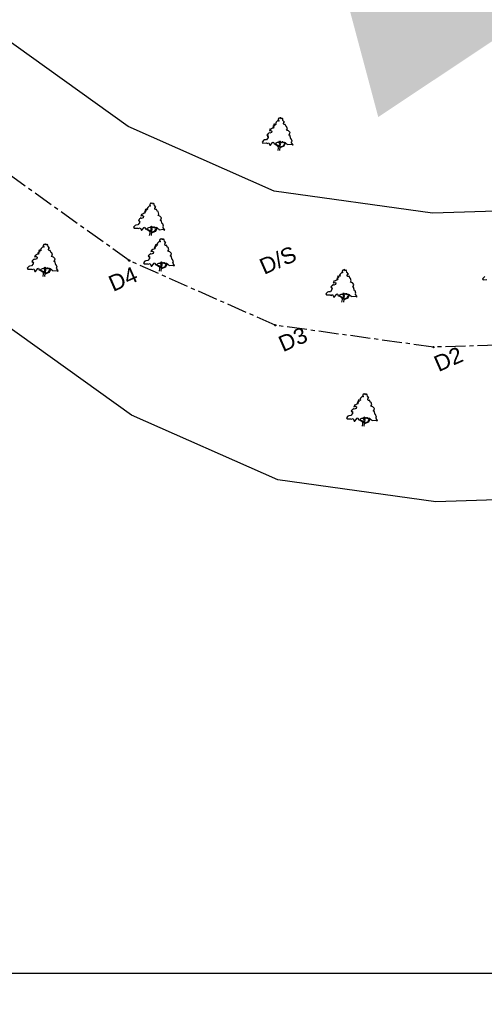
# Model space of a CAD drawing. Header units: millimetres. Extents: x 16762 to 18267, y 2076 to 3580.
# Tile 2 of 10: x 17213 to 17358, y 2530 to 2838. Entities that reach past the tile are written whole.
import ezdxf

# ---------------------------------------------------------------- set-up
doc = ezdxf.new("R2010")
doc.units = ezdxf.units.MM
doc.header["$MEASUREMENT"] = 0
doc.linetypes.add('CENTER', pattern=[2, 1.25, -0.25, 0.25, -0.25])
doc.styles.add('GOMTI', font='arial.ttf', dxfattribs={"height": 5})

msp = doc.modelspace()

# ---------------------------------------------------------------- hatches: boundary and pattern name
h = msp.add_hatch()
h.set_pattern_fill('GRASS', color=3, scale=3.1)
h.set_pattern_definition([(90, (15007.176, 1580.5252), (-2.192031, 2.192031), [0.58125, -3.802812]), (45, (15007.176, 1580.5252), (-2.192031, 2.192031), [0.58125, -2.51875]), (135, (15007.176, 1580.5252), (-2.192031, -2.192031), [0.58125, -2.51875])])
h.paths.add_polyline_path([(17390.5, 2850.95), (17413.59, 2911.37), (17376.22, 2896.39), (17415.14, 2913.44), (17415.06, 2913.5), (17415.28, 2913.78), (17415.47, 2914.02), (17415.55, 2914.03), (17416.2, 2914.96), (17415.87, 2914.89), (17416.14, 2915.48), (17416.17, 2915.32), (17416.54, 2915.52), (17416.61, 2915.56), (17417.04, 2916.18), (17416.94, 2916.19), (17380.88, 2909.6), (17390.41, 2889.25), (17374.92, 2927.46), (17417.28, 2916.94), (17417.44, 2916.98), (17417.54, 2916.9), (17417.8, 2917.28), (17417.78, 2917.33), (17417.88, 2917.39), (17417.99, 2917.55), (17417.99, 2917.57), (17418.04, 2917.62), (17387.38, 2926.7), (17405.18, 2959.5), (17293.55, 2925.04), (17324.98, 2807.4)])
h.paths.add_polyline_path([(17320.75, 2853.24), (17333.55, 2853.24), (17333.55, 2860.69), (17320.75, 2860.69)], flags=16)

# ---------------------------------------------------------------- linework, layer by layer
at = {"color": 5}
for p, q in [((17246.67, 2804.43), (17205.99, 2833.51)), ((17292.38, 2784.18), (17246.67, 2804.43)), ((17341.91, 2777.35), (17292.38, 2784.18)), ((17391.89, 2778.81), (17341.91, 2777.35)), ((17247.77, 2714.12), (17207.1, 2743.2)), ((17293.49, 2693.87), (17247.77, 2714.12)), ((17343.02, 2687.04), (17293.49, 2693.87)), ((17393, 2688.5), (17343.02, 2687.04))]:
    msp.add_line(p, q, dxfattribs=at)
at = {"color": 5, "linetype": 'CENTER', "ltscale": 5}
for p, q in [((17247.02, 2762.49), (17206.35, 2791.57)), ((17292.74, 2742.24), (17247.02, 2762.49)), ((17342.27, 2735.41), (17292.74, 2742.24)), ((17392.25, 2736.88), (17342.27, 2735.41))]:
    msp.add_line(p, q, dxfattribs=at)
at = {"color": 0}
msp.add_lwpolyline([(18004.85, 2539.43), (17019.42, 2539.43), (17019.42, 3206.3), (18004.85, 3206.3)], close=True, dxfattribs=at)
at = {"color": 3}
for points in [[(17295.09, 2806.8), (17294.85, 2807.07), (17294.63, 2806.84), (17294.51, 2806.92), (17294.48, 2807.11), (17294.32, 2807.19), (17294.11, 2806.99), (17293.86, 2807.03), (17293.68, 2806.68), (17293.68, 2806.36), (17293.92, 2806.24), (17293.74, 2806.13), (17293.55, 2806.28), (17293.03, 2805.77), (17293.03, 2805.65), (17292.81, 2805.53), (17292.87, 2805.41), (17293.03, 2805.18), (17292.75, 2804.98), (17292.47, 2805.18), (17292.32, 2805.14), (17292.26, 2804.98), (17292.47, 2804.94), (17292.5, 2804.62), (17292.26, 2804.66), (17291.98, 2804.39), (17292.29, 2804.35), (17292.17, 2803.95), (17291.89, 2803.91), (17291.58, 2803.72), (17291.21, 2803.52), (17291.18, 2803.68), (17290.9, 2803.08), (17291.39, 2803.2), (17291.7, 2803), (17291.61, 2802.53), (17291.06, 2802.33), (17290.81, 2802.49), (17290.72, 2802.25), (17290.5, 2802.21), (17290.32, 2801.98), (17290.1, 2801.7), (17290.38, 2801.46), (17290.56, 2801.58), (17290.35, 2801.24), (17290.51, 2801.26), (17290.48, 2800.95), (17289.98, 2800.28), (17289.36, 2800.24), (17289.08, 2800.08), (17288.62, 2799.57), (17288.81, 2799.25), (17289.95, 2799.29), (17290.16, 2799.13), (17290.69, 2799.37), (17291.06, 2798.58), (17291.21, 2798.58), (17291.92, 2799.45), (17292.13, 2799.57), (17292.29, 2799.37), (17292.29, 2799.09), (17292.54, 2799.01), (17292.87, 2799.01), (17293, 2799.29), (17293.4, 2799.49), (17293.8, 2799.53), (17293.98, 2799.69), (17294.01, 2799.73), (17294.11, 2799.92), (17294.23, 2799.84), (17294.32, 2799.53), (17294.54, 2799.65), (17294.6, 2799.57), (17294.66, 2799.37), (17294.88, 2799.73), (17295.09, 2799.73), (17295.19, 2799.57), (17295.09, 2799.41), (17295.34, 2799.49), (17295.43, 2799.37), (17295.65, 2799.53), (17295.86, 2799.45), (17296.29, 2799.01), (17296.48, 2798.94), (17296.63, 2798.78), (17297.93, 2798.9), (17298.17, 2798.66), (17298.36, 2798.74), (17297.87, 2799.37), (17297.84, 2799.61), (17297.99, 2799.84), (17297.71, 2800.59), (17297.56, 2800.59), (17297.25, 2801.7), (17296.94, 2801.74), (17297.13, 2801.9), (17297.37, 2802.53), (17296.88, 2803.04), (17296.26, 2803.24), (17296.54, 2803.68)], [(17296.54, 2803.68), (17296.29, 2804.43), (17296.14, 2804.43), (17295.83, 2805.1), (17295.65, 2805.06), (17295.43, 2805.06), (17295.28, 2805.37), (17295.37, 2805.81), (17295.62, 2805.81), (17295.15, 2806.36), (17295.09, 2806.8)], [(17292.6, 2799.01), (17293.34, 2798.54), (17293.58, 2798.22), (17293.64, 2797.79), (17293.52, 2796.96)], [(17292.81, 2798.98), (17293.52, 2798.62), (17293.77, 2798.38), (17293.86, 2798.07), (17294.14, 2798.9), (17293.98, 2799.65)], [(17295.99, 2799.33), (17295.46, 2798.26), (17294.17, 2797.71), (17294.08, 2797.24), (17294.11, 2796.96)], [(17294.11, 2799.84), (17294.32, 2798.94), (17294.11, 2797.95), (17295.28, 2798.38), (17295.86, 2799.41)], [(17254.87, 2780.17), (17254.62, 2780.44), (17254.41, 2780.2), (17254.28, 2780.28), (17254.25, 2780.48), (17254.1, 2780.56), (17253.88, 2780.36), (17253.63, 2780.4), (17253.45, 2780.05), (17253.45, 2779.73), (17253.7, 2779.61), (17253.51, 2779.49), (17253.33, 2779.65), (17252.8, 2779.14), (17252.8, 2779.02), (17252.59, 2778.9), (17252.65, 2778.78), (17252.8, 2778.54), (17252.53, 2778.35), (17252.25, 2778.54), (17252.09, 2778.51), (17252.03, 2778.35), (17252.25, 2778.31), (17252.28, 2777.99), (17252.04, 2778.03), (17251.76, 2777.75), (17252.06, 2777.72), (17251.94, 2777.32), (17251.66, 2777.28), (17251.35, 2777.08), (17250.98, 2776.89), (17250.95, 2777.04), (17250.68, 2776.45), (17251.17, 2776.57), (17251.48, 2776.37), (17251.39, 2775.9), (17250.83, 2775.7), (17250.58, 2775.86), (17250.49, 2775.62), (17250.28, 2775.58), (17250.09, 2775.35), (17249.88, 2775.07), (17250.15, 2774.83), (17250.34, 2774.95), (17250.13, 2774.61), (17250.28, 2774.62), (17250.26, 2774.31), (17249.75, 2773.65), (17249.14, 2773.61), (17248.86, 2773.45), (17248.4, 2772.94), (17248.58, 2772.62), (17249.72, 2772.66), (17249.94, 2772.5), (17250.46, 2772.74), (17250.83, 2771.95), (17250.98, 2771.95), (17251.69, 2772.82), (17251.91, 2772.94), (17252.06, 2772.74), (17252.06, 2772.46), (17252.31, 2772.38), (17252.65, 2772.38), (17252.77, 2772.66), (17253.17, 2772.86), (17253.57, 2772.9), (17253.76, 2773.05), (17253.79, 2773.09), (17253.88, 2773.29), (17254, 2773.21), (17254.1, 2772.9), (17254.31, 2773.01), (17254.37, 2772.94), (17254.44, 2772.74), (17254.65, 2773.09), (17254.87, 2773.09), (17254.96, 2772.94), (17254.87, 2772.78), (17255.11, 2772.86), (17255.21, 2772.74), (17255.42, 2772.9), (17255.64, 2772.82), (17256.07, 2772.38), (17256.25, 2772.3), (17256.41, 2772.15), (17257.7, 2772.26), (17257.95, 2772.03), (17258.13, 2772.11), (17257.64, 2772.74), (17257.61, 2772.97), (17257.76, 2773.21), (17257.49, 2773.96), (17257.33, 2773.96), (17257.02, 2775.07), (17256.72, 2775.11), (17256.9, 2775.27), (17257.15, 2775.9), (17256.65, 2776.41), (17256.04, 2776.61), (17256.32, 2777.04)], [(17256.32, 2777.04), (17256.07, 2777.79), (17255.92, 2777.79), (17255.61, 2778.47), (17255.42, 2778.43), (17255.21, 2778.43), (17255.05, 2778.74), (17255.14, 2779.18), (17255.39, 2779.18), (17254.93, 2779.73), (17254.87, 2780.16)], [(17252.59, 2772.34), (17253.3, 2771.99), (17253.54, 2771.75), (17253.63, 2771.43), (17253.91, 2772.26), (17253.76, 2773.01)], [(17255.76, 2772.7), (17255.24, 2771.63), (17253.94, 2771.08), (17253.85, 2770.6), (17253.88, 2770.33)], [(17253.88, 2773.21), (17254.1, 2772.3), (17253.88, 2771.32), (17255.05, 2771.75), (17255.64, 2772.78)], [(17252.37, 2772.38), (17253.11, 2771.91), (17253.36, 2771.59), (17253.42, 2771.16), (17253.3, 2770.33)], [(17221.55, 2767.33), (17221.3, 2767.6), (17221.08, 2767.36), (17220.96, 2767.44), (17220.93, 2767.64), (17220.77, 2767.72), (17220.56, 2767.52), (17220.31, 2767.56), (17220.13, 2767.21), (17220.13, 2766.89), (17220.37, 2766.77), (17220.19, 2766.65), (17220, 2766.81), (17219.48, 2766.3), (17219.48, 2766.18), (17219.26, 2766.06), (17219.33, 2765.94), (17219.48, 2765.7), (17219.2, 2765.51), (17218.93, 2765.7), (17218.77, 2765.66), (17218.71, 2765.51), (17218.93, 2765.47), (17218.96, 2765.15), (17218.72, 2765.19), (17218.43, 2764.91), (17218.74, 2764.87), (17218.62, 2764.48), (17218.34, 2764.44), (17218.03, 2764.24), (17217.66, 2764.05), (17217.63, 2764.2), (17217.35, 2763.61), (17217.85, 2763.73), (17218.16, 2763.53), (17218.06, 2763.06), (17217.51, 2762.86), (17217.26, 2763.02), (17217.17, 2762.78), (17216.95, 2762.74), (17216.77, 2762.5), (17216.55, 2762.23), (17216.83, 2761.99), (17217.02, 2762.11), (17216.81, 2761.77), (17216.96, 2761.78), (17216.94, 2761.47), (17216.43, 2760.81), (17215.81, 2760.77), (17215.54, 2760.61), (17215.07, 2760.1), (17215.26, 2759.78), (17216.4, 2759.82), (17216.61, 2759.66), (17217.14, 2759.9), (17217.51, 2759.11), (17217.66, 2759.11), (17218.37, 2759.98), (17218.59, 2760.1), (17218.74, 2759.9), (17218.74, 2759.62), (17218.99, 2759.54), (17219.33, 2759.54), (17219.45, 2759.82), (17219.85, 2760.02), (17220.25, 2760.06), (17220.44, 2760.21), (17220.47, 2760.25), (17220.56, 2760.45), (17220.68, 2760.37), (17220.77, 2760.06), (17220.99, 2760.17), (17221.05, 2760.1), (17221.11, 2759.9), (17221.33, 2760.25), (17221.54, 2760.25), (17221.64, 2760.1), (17221.54, 2759.94), (17221.79, 2760.02), (17221.88, 2759.9), (17222.1, 2760.06), (17222.32, 2759.98), (17222.75, 2759.54), (17222.93, 2759.46), (17223.09, 2759.3), (17224.38, 2759.42), (17224.63, 2759.19), (17224.81, 2759.27), (17224.32, 2759.9), (17224.29, 2760.13), (17224.44, 2760.37), (17224.16, 2761.12), (17224.01, 2761.12), (17223.7, 2762.23), (17223.39, 2762.27), (17223.58, 2762.43), (17223.83, 2763.06), (17223.33, 2763.57), (17222.72, 2763.77), (17222.99, 2764.2)], [(17222.99, 2764.2), (17222.75, 2764.95), (17222.59, 2764.95), (17222.28, 2765.63), (17222.1, 2765.59), (17221.88, 2765.59), (17221.73, 2765.9), (17221.82, 2766.34), (17222.07, 2766.34), (17221.61, 2766.89), (17221.54, 2767.32)], [(17257.96, 2768.99), (17257.72, 2769.27), (17257.5, 2769.03), (17257.38, 2769.11), (17257.35, 2769.3), (17257.19, 2769.38), (17256.98, 2769.19), (17256.73, 2769.23), (17256.54, 2768.87), (17256.54, 2768.55), (17256.79, 2768.44), (17256.61, 2768.32), (17256.42, 2768.48), (17255.9, 2767.96), (17255.9, 2767.84), (17255.68, 2767.72), (17255.74, 2767.61), (17255.9, 2767.37), (17255.62, 2767.17), (17255.34, 2767.37), (17255.19, 2767.33), (17255.13, 2767.17), (17255.34, 2767.13), (17255.37, 2766.82), (17255.13, 2766.86), (17254.85, 2766.58), (17255.16, 2766.54), (17255.03, 2766.14), (17254.76, 2766.1), (17254.45, 2765.91), (17254.08, 2765.71), (17254.05, 2765.87), (17253.77, 2765.28), (17254.26, 2765.39), (17254.57, 2765.2), (17254.48, 2764.72), (17253.93, 2764.52), (17253.68, 2764.68), (17253.59, 2764.45), (17253.37, 2764.41), (17253.19, 2764.17), (17252.97, 2763.89), (17253.25, 2763.66), (17253.43, 2763.77), (17253.22, 2763.43), (17253.37, 2763.45), (17253.35, 2763.14), (17252.85, 2762.47), (17252.23, 2762.43), (17251.95, 2762.27), (17251.49, 2761.76), (17251.68, 2761.44), (17252.82, 2761.48), (17253.03, 2761.32), (17253.56, 2761.56), (17253.93, 2760.77), (17254.08, 2760.77), (17254.79, 2761.64), (17255, 2761.76), (17255.16, 2761.56), (17255.16, 2761.29), (17255.4, 2761.21), (17255.74, 2761.21), (17255.87, 2761.48), (17256.27, 2761.68), (17256.67, 2761.72), (17256.85, 2761.88), (17256.88, 2761.92), (17256.98, 2762.12), (17257.1, 2762.04), (17257.19, 2761.72), (17257.41, 2761.84), (17257.47, 2761.76), (17257.53, 2761.56), (17257.75, 2761.92), (17257.96, 2761.92), (17258.05, 2761.76), (17257.96, 2761.6), (17258.21, 2761.68), (17258.3, 2761.56), (17258.52, 2761.72), (17258.73, 2761.64), (17259.16, 2761.21), (17259.35, 2761.13), (17259.5, 2760.97), (17260.8, 2761.09), (17261.04, 2760.85), (17261.23, 2760.93), (17260.73, 2761.56), (17260.7, 2761.8), (17260.86, 2762.04), (17260.58, 2762.79), (17260.43, 2762.79), (17260.12, 2763.89), (17259.81, 2763.93), (17260, 2764.09), (17260.24, 2764.72), (17259.75, 2765.24), (17259.13, 2765.43), (17259.41, 2765.87)], [(17259.41, 2765.87), (17259.16, 2766.62), (17259.01, 2766.62), (17258.7, 2767.29), (17258.52, 2767.25), (17258.3, 2767.25), (17258.15, 2767.57), (17258.24, 2768), (17258.49, 2768), (17258.02, 2768.55), (17257.96, 2768.99)], [(17220.56, 2760.37), (17220.77, 2759.46), (17220.56, 2758.48), (17221.73, 2758.91), (17222.32, 2759.94)], [(17255.47, 2761.21), (17256.21, 2760.73), (17256.45, 2760.42), (17256.51, 2759.98), (17256.39, 2759.15)], [(17255.68, 2761.17), (17256.39, 2760.81), (17256.64, 2760.57), (17256.73, 2760.26), (17257.01, 2761.09), (17256.85, 2761.84)], [(17258.86, 2761.52), (17258.33, 2760.46), (17257.04, 2759.9), (17256.94, 2759.43), (17256.98, 2759.15)], [(17256.98, 2762.04), (17257.19, 2761.13), (17256.98, 2760.14), (17258.15, 2760.57), (17258.73, 2761.6)], [(17219.05, 2759.54), (17219.79, 2759.07), (17220.03, 2758.75), (17220.1, 2758.32), (17219.97, 2757.49)], [(17219.26, 2759.5), (17219.97, 2759.15), (17220.22, 2758.91), (17220.31, 2758.59), (17220.59, 2759.42), (17220.44, 2760.17)], [(17222.44, 2759.86), (17221.91, 2758.79), (17220.62, 2758.24), (17220.53, 2757.76), (17220.56, 2757.49)], [(17315.09, 2759.27), (17314.85, 2759.54), (17314.63, 2759.31), (17314.51, 2759.39), (17314.48, 2759.58), (17314.32, 2759.66), (17314.11, 2759.46), (17313.86, 2759.5), (17313.67, 2759.15), (17313.67, 2758.83), (17313.92, 2758.71), (17313.74, 2758.6), (17313.55, 2758.75), (17313.03, 2758.24), (17313.03, 2758.12), (17312.81, 2758), (17312.87, 2757.88), (17313.03, 2757.65), (17312.75, 2757.45), (17312.47, 2757.65), (17312.32, 2757.61), (17312.26, 2757.45), (17312.47, 2757.41), (17312.5, 2757.09), (17312.26, 2757.13), (17311.98, 2756.86), (17312.29, 2756.82), (17312.16, 2756.42), (17311.89, 2756.38), (17311.58, 2756.19), (17311.21, 2755.99), (17311.18, 2756.15), (17310.9, 2755.55), (17311.39, 2755.67), (17311.7, 2755.47), (17311.61, 2755), (17311.06, 2754.8), (17310.81, 2754.96), (17310.72, 2754.72), (17310.5, 2754.68), (17310.32, 2754.45), (17310.1, 2754.17), (17310.38, 2753.93), (17310.56, 2754.05), (17310.35, 2753.71), (17310.51, 2753.73), (17310.48, 2753.42), (17309.98, 2752.75), (17309.36, 2752.71), (17309.08, 2752.55), (17308.62, 2752.04), (17308.81, 2751.72), (17309.95, 2751.76), (17310.16, 2751.6), (17310.69, 2751.84), (17311.06, 2751.05), (17311.21, 2751.05), (17311.92, 2751.92), (17312.13, 2752.04), (17312.29, 2751.84), (17312.29, 2751.56), (17312.53, 2751.48), (17312.87, 2751.48), (17313, 2751.76), (17313.4, 2751.96), (17313.8, 2752), (17313.98, 2752.16), (17314.01, 2752.2), (17314.11, 2752.39), (17314.23, 2752.31), (17314.32, 2752), (17314.54, 2752.12), (17314.6, 2752.04), (17314.66, 2751.84), (17314.88, 2752.2), (17315.09, 2752.2), (17315.18, 2752.04), (17315.09, 2751.88), (17315.34, 2751.96), (17315.43, 2751.84), (17315.65, 2752), (17315.86, 2751.92), (17316.29, 2751.48), (17316.48, 2751.41), (17316.63, 2751.25), (17317.93, 2751.37), (17318.17, 2751.13), (17318.36, 2751.21), (17317.87, 2751.84), (17317.83, 2752.08), (17317.99, 2752.31), (17317.71, 2753.06), (17317.56, 2753.06), (17317.25, 2754.17), (17316.94, 2754.21), (17317.13, 2754.37), (17317.37, 2755), (17316.88, 2755.51), (17316.26, 2755.71), (17316.54, 2756.15)], [(17316.54, 2756.15), (17316.29, 2756.9), (17316.14, 2756.9), (17315.83, 2757.57), (17315.65, 2757.53), (17315.43, 2757.53), (17315.28, 2757.84), (17315.37, 2758.28), (17315.62, 2758.28), (17315.15, 2758.83), (17315.09, 2759.27)], [(17358.39, 2757.47), (17358.12, 2757.31), (17357.65, 2756.79), (17357.84, 2756.48), (17358.98, 2756.52)], [(17312.6, 2751.48), (17313.34, 2751.01), (17313.58, 2750.69), (17313.64, 2750.26), (17313.52, 2749.43)], [(17312.81, 2751.45), (17313.52, 2751.09), (17313.77, 2750.85), (17313.86, 2750.54), (17314.14, 2751.37), (17313.98, 2752.12)], [(17315.99, 2751.8), (17315.46, 2750.73), (17314.17, 2750.18), (17314.08, 2749.71), (17314.11, 2749.43)], [(17314.11, 2752.31), (17314.32, 2751.41), (17314.11, 2750.42), (17315.28, 2750.85), (17315.86, 2751.88)], [(17321.51, 2720.48), (17321.27, 2720.76), (17321.05, 2720.52), (17320.93, 2720.6), (17320.9, 2720.8), (17320.74, 2720.88), (17320.53, 2720.68), (17320.28, 2720.72), (17320.1, 2720.36), (17320.1, 2720.05), (17320.34, 2719.93), (17320.16, 2719.81), (17319.97, 2719.97), (17319.45, 2719.45), (17319.45, 2719.33), (17319.23, 2719.22), (17319.29, 2719.1), (17319.45, 2718.86), (17319.17, 2718.66), (17318.89, 2718.86), (17318.74, 2718.82), (17318.68, 2718.66), (17318.89, 2718.62), (17318.92, 2718.31), (17318.68, 2718.35), (17318.4, 2718.07), (17318.71, 2718.03), (17318.59, 2717.64), (17318.31, 2717.6), (17318, 2717.4), (17317.63, 2717.2), (17317.6, 2717.36), (17317.32, 2716.77), (17317.82, 2716.89), (17318.12, 2716.69), (17318.03, 2716.21), (17317.48, 2716.02), (17317.23, 2716.17), (17317.14, 2715.94), (17316.92, 2715.9), (17316.74, 2715.66), (17316.52, 2715.38), (17316.8, 2715.15), (17316.98, 2715.27), (17316.77, 2714.92), (17316.93, 2714.94), (17316.9, 2714.63), (17316.4, 2713.96), (17315.78, 2713.92), (17315.5, 2713.76), (17315.04, 2713.25), (17315.23, 2712.94), (17316.37, 2712.97), (17316.58, 2712.82), (17317.11, 2713.05), (17317.48, 2712.26), (17317.63, 2712.26), (17318.34, 2713.13), (17318.55, 2713.25), (17318.71, 2713.05), (17318.71, 2712.78), (17318.96, 2712.7), (17319.29, 2712.7), (17319.42, 2712.97), (17319.82, 2713.17), (17320.22, 2713.21), (17320.4, 2713.37), (17320.43, 2713.41), (17320.53, 2713.61), (17320.65, 2713.53), (17320.74, 2713.21), (17320.96, 2713.33), (17321.02, 2713.25), (17321.08, 2713.05), (17321.3, 2713.41), (17321.51, 2713.41), (17321.61, 2713.25), (17321.51, 2713.09), (17321.76, 2713.17), (17321.85, 2713.05), (17322.07, 2713.21), (17322.28, 2713.13), (17322.71, 2712.7), (17322.9, 2712.62), (17323.05, 2712.46), (17324.35, 2712.58), (17324.59, 2712.34), (17324.78, 2712.42), (17324.29, 2713.05), (17324.26, 2713.29), (17324.41, 2713.53), (17324.13, 2714.28), (17323.98, 2714.28), (17323.67, 2715.38), (17323.36, 2715.42), (17323.55, 2715.58), (17323.79, 2716.21), (17323.3, 2716.73), (17322.68, 2716.92), (17322.96, 2717.36)], [(17322.96, 2717.36), (17322.71, 2718.11), (17322.56, 2718.11), (17322.25, 2718.78), (17322.07, 2718.74), (17321.85, 2718.74), (17321.7, 2719.06), (17321.79, 2719.49), (17322.04, 2719.49), (17321.57, 2720.05), (17321.51, 2720.48)], [(17319.02, 2712.7), (17319.76, 2712.22), (17320, 2711.91), (17320.06, 2711.47), (17319.94, 2710.64)], [(17319.23, 2712.66), (17319.94, 2712.3), (17320.19, 2712.07), (17320.28, 2711.75), (17320.56, 2712.58), (17320.4, 2713.33)], [(17322.41, 2713.01), (17321.88, 2711.95), (17320.59, 2711.39), (17320.5, 2710.92), (17320.53, 2710.64)], [(17320.53, 2713.53), (17320.74, 2712.62), (17320.53, 2711.63), (17321.7, 2712.07), (17322.28, 2713.09)]]:
    msp.add_lwpolyline(points, dxfattribs=at)
at = {"color": 0}
for centre, radius in [((17514.38, 2827.94), 752.12), ((17292.74, 2742.24), 0.2), ((17342.27, 2735.41), 0.2)]:
    msp.add_circle(centre, radius, dxfattribs=at)
at = {"color": 7, "linetype": 'CENTER'}
msp.add_circle((17247.02, 2762.49), 0.2, dxfattribs=at)

# ---------------------------------------------------------------- texts
at = {"char_height": 5, "attachment_point": 1, "rotation": 23.7749, "style": 'GOMTI'}
for s, insert in [('D/S', (17287.23, 2762.57)), ('D4', (17239.97, 2757.23)), ('D3', (17293.16, 2738.36)), ('D2', (17341.84, 2732.15))]:
    msp.add_mtext_dynamic_manual_height_columns(s, width=1.5057, gutter_width=10, heights=[0], dxfattribs=dict(at, insert=insert))

doc.saveas('drawing.dxf')
